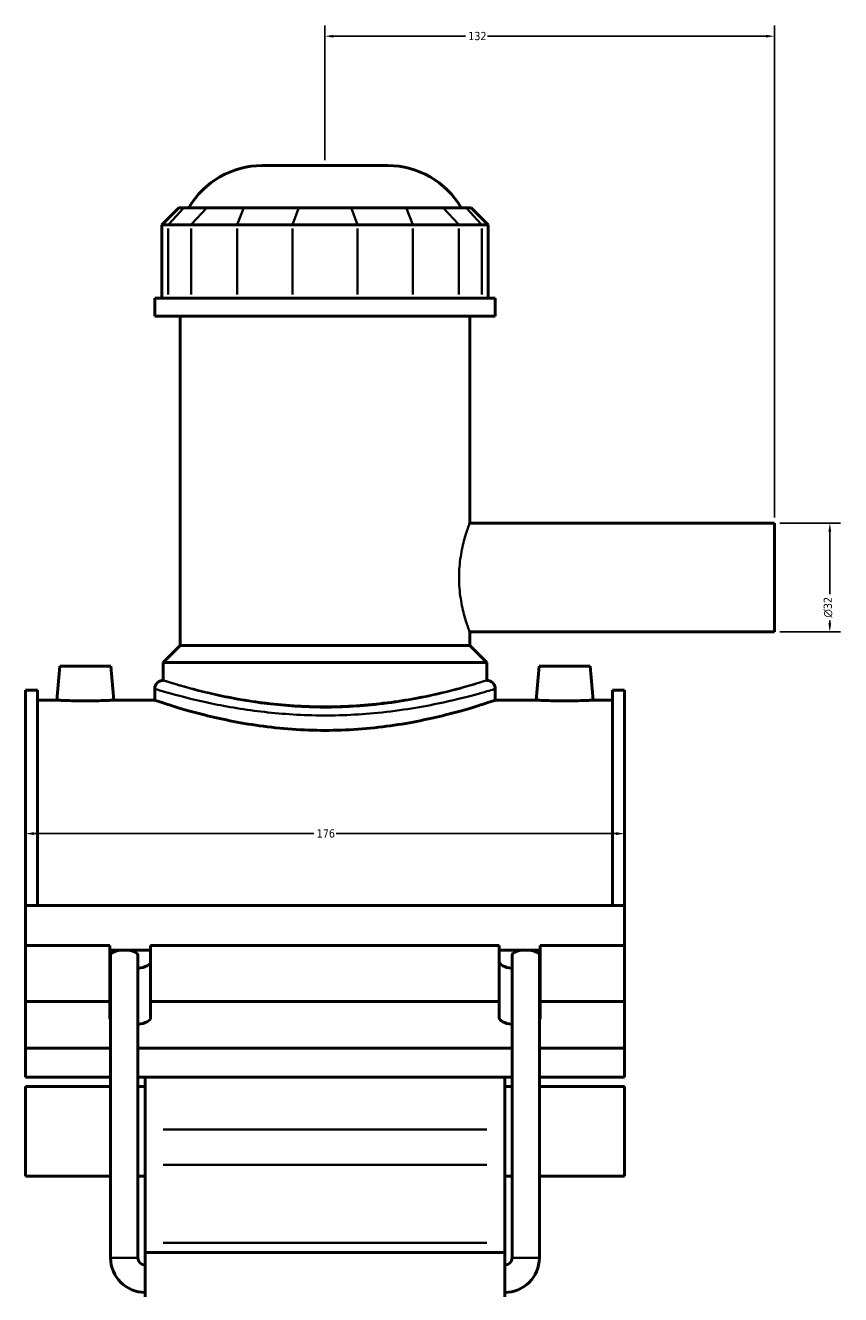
# Model space of a CAD drawing. Header units: millimetres. Extents: x -270 to 990, y -132 to 1203.
# Tile 2 of 7: x -270 to -31, y 311 to 684. Entities that reach past the tile are written whole.
import ezdxf

# ---------------------------------------------------------------- set-up
doc = ezdxf.new("R2010")
doc.units = ezdxf.units.MM
for name, color, linetype, lineweight in [('Dimension (ANSI)', 7, 'Continuous', 25), ('Visible (ANSI)', 7, 'Continuous', 50), ('Visible Narrow (ANSI)', 7, 'Continuous', 35)]:
    doc.layers.add(name, color=color, linetype=linetype, lineweight=lineweight)
doc.styles.add('Note Text (ANSI)', font='tahoma.ttf')
doc.dimstyles.new('Default - mm (ANSI)', dxfattribs={"dimtxt": 2.4, "dimasz": 2.5, "dimexe": 3.175, "dimexo": 1.6002, "dimgap": 0.8, "dimtad": 0, "dimtoh": 1, "dimdec": 0, "dimrnd": 1e-08, "dimzin": 4, "dimdsep": 46, "dimtxsty": 'Note Text (ANSI)', "dimcen": 0.09, "dimdle": 10, "dimclrd": 256, "dimclre": 256, "dimclrt": 5, "dimadec": 1, "dimazin": 1, "dimtfac": 1.27, "dimtofl": 0, "dimtmove": 0, "dimatfit": 3, "dimfxl": 1, "dimtolj": 1, "dimtzin": 4, "dimlwd": -1, "dimlwe": -1, "dimarcsym": 0})

# ---------------------------------------------------------------- blocks, each defined once
blk = doc.blocks.new('*D7')
at = {"layer": 'Defpoints', "color": 0, "transparency": 16777216}
for p in [(-269.95, 446.95), (-93.95, 446.95), (-93.95, 446.46)]:
    blk.add_point(p, dxfattribs=at)
at = {"layer": 'Dimension (ANSI)', "transparency": 16777216}
for p, q in [((-267.45, 446.46), (-185.21, 446.46)), ((-96.45, 446.46), (-178.68, 446.46))]:
    blk.add_line(p, q, dxfattribs=at)
for points in [[(-267.45, 446.88), (-267.45, 446.04), (-269.95, 446.46)], [(-96.45, 446.88), (-96.45, 446.04), (-93.95, 446.46)]]:
    blk.add_solid(points, dxfattribs=at)
at = {"layer": 'Dimension (ANSI)', "color": 5, "transparency": 16777216, "insert": (-184.41, 447.71), "char_height": 2.4, "attachment_point": 1, "style": 'Note Text (ANSI)'}
blk.add_mtext('\\A1;176', dxfattribs=at)
blk = doc.blocks.new('*D8')
at = {"layer": 'Defpoints', "color": 0, "transparency": 16777216}
for p in [(-181.95, 680.68), (-181.95, 642.68), (-49.95, 537.68)]:
    blk.add_point(p, dxfattribs=at)
at = {"layer": 'Dimension (ANSI)', "transparency": 16777216}
for p, q in [((-181.95, 644.28), (-181.95, 683.85)), ((-49.95, 539.28), (-49.95, 683.85)), ((-179.45, 680.68), (-140.7, 680.68)), ((-52.45, 680.68), (-134.2, 680.68))]:
    blk.add_line(p, q, dxfattribs=at)
for points in [[(-179.45, 681.09), (-179.45, 680.26), (-181.95, 680.68)], [(-52.45, 681.09), (-52.45, 680.26), (-49.95, 680.68)]]:
    blk.add_solid(points, dxfattribs=at)
at = {"layer": 'Dimension (ANSI)', "color": 5, "transparency": 16777216, "insert": (-139.9, 681.93), "char_height": 2.4, "attachment_point": 1, "style": 'Note Text (ANSI)'}
blk.add_mtext('\\A1;132', dxfattribs=at)
blk = doc.blocks.new('*D9')
at = {"layer": 'Defpoints', "color": 0, "transparency": 16777216}
for p in [(-49.95, 537.68), (-49.95, 505.68), (-33.68, 505.68)]:
    blk.add_point(p, dxfattribs=at)
at = {"layer": 'Dimension (ANSI)', "transparency": 16777216}
for p, q in [((-48.35, 537.68), (-30.5, 537.68)), ((-33.68, 535.18), (-33.68, 516.75)), ((-33.68, 508.18), (-33.68, 509.1)), ((-48.35, 505.68), (-30.5, 505.68))]:
    blk.add_line(p, q, dxfattribs=at)
for points in [[(-34.09, 535.18), (-33.26, 535.18), (-33.68, 537.68)], [(-34.09, 508.18), (-33.26, 508.18), (-33.68, 505.68)]]:
    blk.add_solid(points, dxfattribs=at)
at = {"layer": 'Dimension (ANSI)', "color": 5, "transparency": 16777216, "insert": (-35.48, 509.9), "char_height": 2.4, "attachment_point": 1, "rotation": 90, "style": 'Note Text (ANSI)'}
blk.add_mtext('\\A1;{\\fAIGDT|b0|i0;\\H2.4000;\\ln}\\fTahoma|b0|i0;\\H2.4000;32', dxfattribs=at)

msp = doc.modelspace()

# ---------------------------------------------------------------- linework, layer by layer
at = {"layer": 'Visible (ANSI)'}
for p, q in [((-200.36, 642.68), (-163.53, 642.68)), ((-224.89, 630.29), (-229.89, 625.29)), ((-224.89, 630.29), (-223.36, 630.29)), ((-216.65, 630.29), (-223.36, 630.29)), ((-216.65, 630.29), (-205.82, 630.29)), ((-189.6, 630.29), (-205.82, 630.29)), ((-189.6, 630.29), (-174.29, 630.29)), ((-158.07, 630.29), (-174.29, 630.29)), ((-158.07, 630.29), (-147.25, 630.29)), ((-140.53, 630.29), (-147.25, 630.29)), ((-140.53, 630.29), (-139.01, 630.29)), ((-139.01, 630.29), (-134.01, 625.29)), ((-227.98, 625.29), (-229.89, 625.29)), ((-229.89, 625.29), (-229.89, 603.74)), ((-227.98, 625.29), (-221.27, 625.29)), ((-207.74, 625.29), (-221.27, 625.29)), ((-207.74, 625.29), (-191.51, 625.29)), ((-172.38, 625.29), (-191.51, 625.29)), ((-172.38, 625.29), (-156.16, 625.29)), ((-142.63, 625.29), (-156.16, 625.29)), ((-142.63, 625.29), (-135.91, 625.29)), ((-134.01, 625.29), (-135.91, 625.29)), ((-134.01, 625.29), (-134.01, 603.74)), ((-131.95, 603.74), (-231.95, 603.74)), ((-231.95, 598.43), (-231.95, 603.74)), ((-131.95, 598.43), (-131.95, 603.74)), ((-131.95, 598.43), (-231.95, 598.43)), ((-224.45, 501.68), (-224.45, 598.43)), ((-139.45, 537.68), (-139.45, 598.43)), ((-139.45, 537.68), (-49.95, 537.68)), ((-49.95, 505.68), (-49.95, 537.68)), ((-139.45, 501.68), (-139.45, 505.68)), ((-139.45, 505.68), (-49.95, 505.68)), ((-224.45, 501.68), (-229.45, 496.68)), ((-139.45, 501.68), (-224.45, 501.68)), ((-139.45, 501.68), (-134.45, 496.68)), ((-134.45, 496.68), (-229.45, 496.68)), ((-229.45, 491.48), (-229.45, 496.68)), ((-134.45, 491.48), (-134.45, 496.68)), ((-259.85, 495.68), (-260.72, 485.68)), ((-259.85, 495.68), (-244.85, 495.68)), ((-244.85, 495.68), (-243.97, 485.68)), ((-119.05, 495.68), (-119.92, 485.68)), ((-104.05, 495.68), (-119.05, 495.68)), ((-104.05, 495.68), (-103.17, 485.68)), ((-269.95, 425.34), (-269.95, 488.58)), ((-266.43, 488.58), (-269.95, 488.58)), ((-266.43, 488.58), (-266.43, 425.34)), ((-231.95, 488.98), (-231.95, 485.68)), ((-131.95, 488.98), (-131.95, 485.68)), ((-97.47, 488.58), (-97.47, 425.34)), ((-93.95, 488.58), (-97.47, 488.58)), ((-93.95, 425.34), (-93.95, 488.58)), ((-266.43, 485.68), (-260.72, 485.68)), ((-243.97, 485.68), (-231.95, 485.68)), ((-131.95, 485.68), (-119.92, 485.68)), ((-103.17, 485.68), (-97.47, 485.68)), ((-269.95, 425.34), (-93.95, 425.34)), ((-269.95, 413.56), (-269.95, 425.34)), ((-93.95, 413.56), (-93.95, 425.34)), ((-269.95, 413.56), (-245.15, 413.56)), ((-269.95, 397.11), (-269.95, 413.56)), ((-245.15, 397.11), (-245.15, 413.56)), ((-245.15, 412.19), (-242.02, 412.19)), ((-244.91, 321.84), (-244.91, 410.79)), ((-239.79, 412.19), (-233.15, 412.19)), ((-236.91, 321.84), (-236.91, 410.79)), ((-233.15, 413.56), (-233.15, 397.11)), ((-233.15, 413.56), (-130.75, 413.56)), ((-130.75, 397.11), (-130.75, 413.56)), ((-130.75, 412.19), (-124.1, 412.19)), ((-126.99, 321.84), (-126.99, 410.79)), ((-121.87, 412.19), (-118.75, 412.19)), ((-118.99, 321.84), (-118.99, 410.79)), ((-118.75, 413.56), (-118.75, 397.11)), ((-118.75, 413.56), (-93.95, 413.56)), ((-93.95, 397.11), (-93.95, 413.56)), ((-269.95, 397.11), (-245.15, 397.11)), ((-269.95, 383.43), (-269.95, 397.11)), ((-245.15, 392.32), (-245.15, 397.11)), ((-233.15, 397.11), (-233.15, 392.32)), ((-233.15, 397.11), (-130.75, 397.11)), ((-130.75, 392.32), (-130.75, 397.11)), ((-118.75, 397.11), (-118.75, 392.32)), ((-118.75, 397.11), (-93.95, 397.11)), ((-93.95, 397.11), (-93.95, 383.43)), ((-244.91, 383.43), (-269.95, 383.43)), ((-269.95, 383.43), (-269.95, 374.89)), ((-126.99, 383.43), (-236.91, 383.43)), ((-93.95, 383.43), (-118.99, 383.43)), ((-93.95, 374.89), (-93.95, 383.43)), ((-269.95, 374.89), (-244.91, 374.89)), ((-236.91, 374.89), (-126.99, 374.89)), ((-234.75, 374.89), (-234.75, 359.58)), ((-129.15, 359.58), (-129.15, 374.89)), ((-118.99, 374.89), (-93.95, 374.89)), ((-269.95, 372.21), (-269.95, 345.86)), ((-269.95, 372.21), (-244.91, 372.21)), ((-236.91, 372.21), (-234.75, 372.21)), ((-129.15, 372.21), (-126.99, 372.21)), ((-118.99, 372.21), (-93.95, 372.21)), ((-93.95, 345.86), (-93.95, 372.21)), ((-234.75, 359.58), (-234.75, 349.19)), ((-129.15, 349.19), (-129.15, 359.58)), ((-234.75, 326.26), (-234.75, 349.19)), ((-129.15, 349.19), (-129.15, 326.26)), ((-269.95, 345.86), (-244.91, 345.86)), ((-236.91, 345.86), (-234.75, 345.86)), ((-129.15, 345.86), (-126.99, 345.86)), ((-118.99, 345.86), (-93.95, 345.86)), ((-234.75, 323.43), (-234.75, 326.26)), ((-129.15, 326.26), (-129.15, 323.43)), ((-234.75, 323.43), (-234.75, 310.43)), ((-234.75, 323.43), (-129.15, 323.43)), ((-129.15, 310.43), (-129.15, 323.43))]:
    msp.add_line(p, q, dxfattribs=at)
for centre, radius, start, end in [((-200.36, 617.68), 25, 90, 149.7085), ((-163.53, 617.68), 25, 30.2915, 90), ((-229.45, 488.98), 2.5, 90, 180), ((-134.45, 488.98), 2.5, 0, 90), ((-234.75, 321.84), 10.16, 180, 270), ((-234.75, 321.84), 2.16, 180, 270), ((-129.15, 321.84), 10.16, 270, 0), ((-129.15, 321.84), 2.16, 270, 0)]:
    msp.add_arc(centre, radius, start, end, dxfattribs=at)
for centre, major_axis, ratio, start_param, end_param in [((-240.91, 410.79), (4, 0), 0.36397, 1.853028, 3.141593), ((-240.91, 410.79), (4, 0), 0.36397, 1.288564, 1.853028), ((-240.91, 410.79), (4, 0), 0.36397, 0, 1.288564), ((-122.99, 410.79), (4, 0), 0.36397, 1.853028, 3.141593), ((-122.99, 410.79), (4, 0), 0.36397, 1.288564, 1.853028), ((-122.99, 410.79), (4, 0), 0.36397, 0, 1.288564), ((-239.15, 408.77), (-6, 0), 0.34202, 0, 0.283794), ((-239.15, 408.77), (6, 0), 0.34202, 5.094989, 6.283185), ((-124.75, 408.77), (-6, 0), 0.34202, 0, 1.188197), ((-124.75, 408.77), (6, 0), 0.34202, 5.999391, 6.283185), ((-239.15, 392.32), (-6, 0), 0.34202, 0, 0.283794), ((-239.15, 392.32), (6, 0), 0.34202, 5.094989, 6.283185), ((-124.75, 392.32), (-6, 0), 0.34202, 0, 1.188197), ((-124.75, 392.32), (6, 0), 0.34202, 5.999391, 6.283185)]:
    msp.add_ellipse(centre, major_axis=major_axis, ratio=ratio, start_param=start_param, end_param=end_param, dxfattribs=at)
for points, knots in [([(-243.97, 485.68), (-243.97, 485.68), (-244.18, 485.66), (-245.03, 485.62), (-245.68, 485.59), (-247.16, 485.53), (-248.11, 485.49), (-250.17, 485.45), (-251.29, 485.43), (-253.4, 485.43), (-254.52, 485.45), (-256.59, 485.49), (-257.53, 485.53), (-259.02, 485.59), (-259.66, 485.62), (-260.51, 485.66), (-260.72, 485.68), (-260.72, 485.68)], [1.263791, 1.263791, 1.263791, 1.263791, 1.579647, 1.579647, 1.895503, 1.895503, 2.211542, 2.211542, 2.527582, 2.527582, 2.843621, 2.843621, 3.15966, 3.15966, 3.475517, 3.475517, 3.791373, 3.791373, 3.791373, 3.791373]), ([(-131.95, 485.68), (-131.95, 485.68), (-132.25, 485.57), (-133.53, 485.14), (-134.5, 484.81), (-137.06, 483.99), (-138.65, 483.49), (-142.31, 482.43), (-144.39, 481.86), (-148.8, 480.75), (-151.29, 480.17), (-156.72, 479.08), (-159.67, 478.56), (-165.82, 477.7), (-169.03, 477.36), (-175.51, 476.9), (-178.78, 476.78), (-185.12, 476.78), (-188.38, 476.9), (-194.86, 477.36), (-198.08, 477.7), (-204.23, 478.56), (-207.17, 479.08), (-212.6, 480.17), (-215.1, 480.75), (-219.51, 481.86), (-221.58, 482.43), (-225.24, 483.49), (-226.83, 483.99), (-229.39, 484.81), (-230.36, 485.14), (-231.64, 485.57), (-231.95, 485.68), (-231.95, 485.68)], [7.601722, 7.601722, 7.601722, 7.601722, 8.551683, 8.551683, 9.501643, 9.501643, 10.451604, 10.451604, 11.401565, 11.401565, 12.352035, 12.352035, 13.302504, 13.302504, 14.252974, 14.252974, 15.203444, 15.203444, 16.153913, 16.153913, 17.104383, 17.104383, 18.054853, 18.054853, 19.005322, 19.005322, 19.955283, 19.955283, 20.905244, 20.905244, 21.855205, 21.855205, 22.805165, 22.805165, 22.805165, 22.805165]), ([(-103.17, 485.68), (-103.17, 485.68), (-103.38, 485.66), (-104.23, 485.62), (-104.88, 485.59), (-106.36, 485.53), (-107.31, 485.49), (-109.37, 485.45), (-110.49, 485.43), (-111.55, 485.43), (-112.6, 485.43), (-113.72, 485.45), (-115.79, 485.49), (-116.73, 485.53), (-118.22, 485.59), (-118.86, 485.62), (-119.71, 485.66), (-119.92, 485.68), (-119.92, 485.68)], [3.791373, 3.791373, 3.791373, 3.791373, 4.107229, 4.107229, 4.423085, 4.423085, 4.739124, 4.739124, 5.055164, 5.055164, 5.055164, 5.371203, 5.371203, 5.687242, 5.687242, 6.003098, 6.003098, 6.318954, 6.318954, 6.318954, 6.318954])]:
    msp.add_open_spline(points, degree=3, knots=knots, dxfattribs=at)
at = {"layer": 'Visible Narrow (ANSI)'}
for p, q in [((-223.6, 630.04), (-227.75, 625.54)), ((-221.03, 625.54), (-216.88, 630.04)), ((-205.92, 630.04), (-207.64, 625.54)), ((-189.7, 630.04), (-191.42, 625.54)), ((-174.2, 630.04), (-172.48, 625.54)), ((-157.98, 630.04), (-156.25, 625.54)), ((-147.02, 630.04), (-142.86, 625.54)), ((-140.3, 630.04), (-136.14, 625.54)), ((-227.98, 604.81), (-227.98, 624.21)), ((-221.27, 624.21), (-221.27, 604.81)), ((-207.74, 604.81), (-207.74, 624.21)), ((-191.51, 624.21), (-191.51, 604.81)), ((-172.38, 604.81), (-172.38, 624.21)), ((-156.16, 624.21), (-156.16, 604.81)), ((-142.63, 604.81), (-142.63, 624.21)), ((-135.91, 624.21), (-135.91, 604.81)), ((-134.43, 359.58), (-229.47, 359.58)), ((-229.47, 349.19), (-134.43, 349.19)), ((-229.47, 326.26), (-134.43, 326.26)), ((-236.96, 321.84), (-244.86, 321.84)), ((-126.94, 321.84), (-119.04, 321.84))]:
    msp.add_line(p, q, dxfattribs=at)
for points, knots in [([(-139.45, 505.68), (-139.45, 505.68), (-139.48, 505.78), (-139.64, 506.19), (-139.75, 506.5), (-140.04, 507.32), (-140.21, 507.83), (-140.59, 509), (-140.79, 509.66), (-141.37, 511.77), (-141.79, 513.56), (-142.25, 516.51), (-142.37, 517.54), (-142.53, 519.61), (-142.57, 520.66), (-142.57, 522.69), (-142.53, 523.74), (-142.37, 525.82), (-142.25, 526.84), (-141.79, 529.8), (-141.37, 531.58), (-140.79, 533.7), (-140.59, 534.36), (-140.21, 535.53), (-140.04, 536.04), (-139.75, 536.86), (-139.64, 537.17), (-139.48, 537.58), (-139.45, 537.68), (-139.45, 537.68)], [2.437049, 2.437049, 2.437049, 2.437049, 2.741562, 2.741562, 3.046074, 3.046074, 3.350587, 3.350587, 3.655099, 3.655099, 4.264599, 4.264599, 4.569348, 4.569348, 4.874098, 4.874098, 5.178848, 5.178848, 5.483598, 5.483598, 6.093098, 6.093098, 6.39761, 6.39761, 6.702122, 6.702122, 7.006635, 7.006635, 7.311147, 7.311147, 7.311147, 7.311147]), ([(-231.95, 488.98), (-231.94, 488.97), (-231.06, 488.7), (-226.95, 487.51), (-222.96, 486.39), (-213.5, 484.27), (-208.39, 483.29), (-197.45, 481.85), (-191.67, 481.36), (-179.71, 481.06), (-173.54, 481.28), (-160.72, 482.45), (-154.23, 483.52), (-144.4, 485.56), (-140.69, 486.51), (-135.08, 488.03), (-133.19, 488.6), (-132.1, 488.93), (-131.95, 488.98), (-131.95, 488.98)], [-37.981475, -37.981475, -37.981475, -37.981475, -36.419803, -36.419803, -34.251077, -34.251077, -32.454245, -32.454245, -30.754527, -30.754527, -28.997455, -28.997455, -26.882543, -26.882543, -25.164498, -25.164498, -23.430568, -23.430568, -22.788883, -22.788883, -22.788883, -22.788883]), ([(-134.45, 491.48), (-134.45, 491.48), (-134.59, 491.43), (-135.63, 491.09), (-137.42, 490.51), (-142.76, 488.96), (-146.28, 488.01), (-155.61, 485.93), (-161.78, 484.84), (-173.96, 483.65), (-179.82, 483.43), (-191.18, 483.73), (-196.67, 484.23), (-207.07, 485.7), (-211.92, 486.69), (-220.91, 488.85), (-224.7, 489.98), (-228.6, 491.2), (-229.44, 491.47), (-229.45, 491.48)], [22.788883, 22.788883, 22.788883, 22.788883, 23.430568, 23.430568, 25.164498, 25.164498, 26.882543, 26.882543, 28.997455, 28.997455, 30.754527, 30.754527, 32.454245, 32.454245, 34.251077, 34.251077, 36.419803, 36.419803, 37.981475, 37.981475, 37.981475, 37.981475]), ([(-134.45, 491.48), (-134.45, 491.48), (-134.74, 491.39), (-135.95, 491.01), (-136.87, 490.73), (-139.3, 490.01), (-140.81, 489.59), (-144.29, 488.66), (-146.26, 488.17), (-150.46, 487.21), (-152.83, 486.71), (-157.99, 485.77), (-160.79, 485.33), (-166.64, 484.59), (-169.69, 484.29), (-175.84, 483.9), (-178.94, 483.8), (-184.95, 483.8), (-188.05, 483.9), (-194.21, 484.29), (-197.26, 484.59), (-203.1, 485.33), (-205.9, 485.77), (-211.07, 486.71), (-213.44, 487.21), (-217.63, 488.17), (-219.6, 488.66), (-223.08, 489.59), (-224.59, 490.01), (-227.02, 490.73), (-227.95, 491.01), (-229.16, 491.39), (-229.45, 491.48), (-229.45, 491.48)], [7.210381, 7.210381, 7.210381, 7.210381, 8.111514, 8.111514, 9.012647, 9.012647, 9.91378, 9.91378, 10.814913, 10.814913, 11.716376, 11.716376, 12.617838, 12.617838, 13.5193, 13.5193, 14.420763, 14.420763, 15.322225, 15.322225, 16.223687, 16.223687, 17.12515, 17.12515, 18.026612, 18.026612, 18.927745, 18.927745, 19.828878, 19.828878, 20.730011, 20.730011, 21.631144, 21.631144, 21.631144, 21.631144])]:
    msp.add_open_spline(points, degree=3, knots=knots, dxfattribs=at)

# ---------------------------------------------------------------- dimensions: what is measured, and where the dimension line sits
at = {"layer": 'Dimension (ANSI)'}
for base, p1, p2, override, picture, middle in [((-181.95, 680.68), (-49.95, 537.68), (-181.95, 642.68), {"dimgap": 0.8, "dimtoh": 0, "dimdec": 0, "dimtol": 0, "dimlim": 0, "dimtp": 0, "dimtm": 0, "dimtdec": 2, "dimatfit": 1}, '*D8', (-137.45, 680.68)), ((-93.95, 446.46), (-269.95, 446.95), (-93.95, 446.95), {"dimgap": 0.8, "dimtoh": 0, "dimdec": 0, "dimse1": 1, "dimse2": 1, "dimtol": 0, "dimlim": 0, "dimtp": 0, "dimtm": 0, "dimtdec": 2, "dimatfit": 1}, '*D7', (-181.95, 446.46))]:
    dim = msp.add_linear_dim(base=base, p1=p1, p2=p2, angle=180, dimstyle='Default - mm (ANSI)', override=override, dxfattribs=at)
    dim.commit()
    dim.dimension.update_dxf_attribs({"geometry": picture, "text_midpoint": middle, "dimtype": 160})
dim = msp.add_linear_dim(base=(-33.68, 505.68), p1=(-49.95, 537.68), p2=(-49.95, 505.68), angle=90, text='{\\fAIGDT|b0|i0;\\H2.4000;\\ln}\\fTahoma|b0|i0;\\H2.4000;<>', dimstyle='Default - mm (ANSI)', override={"dimgap": 0.8, "dimtoh": 0, "dimdec": 0, "dimtol": 0, "dimlim": 0, "dimtp": 0, "dimtm": 0, "dimtdec": 2, "dimatfit": 1}, dxfattribs=at)
dim.commit()
dim.dimension.update_dxf_attribs({"geometry": '*D9', "text_midpoint": (-33.68, 512.92), "dimtype": 160})

doc.saveas('drawing.dxf')
